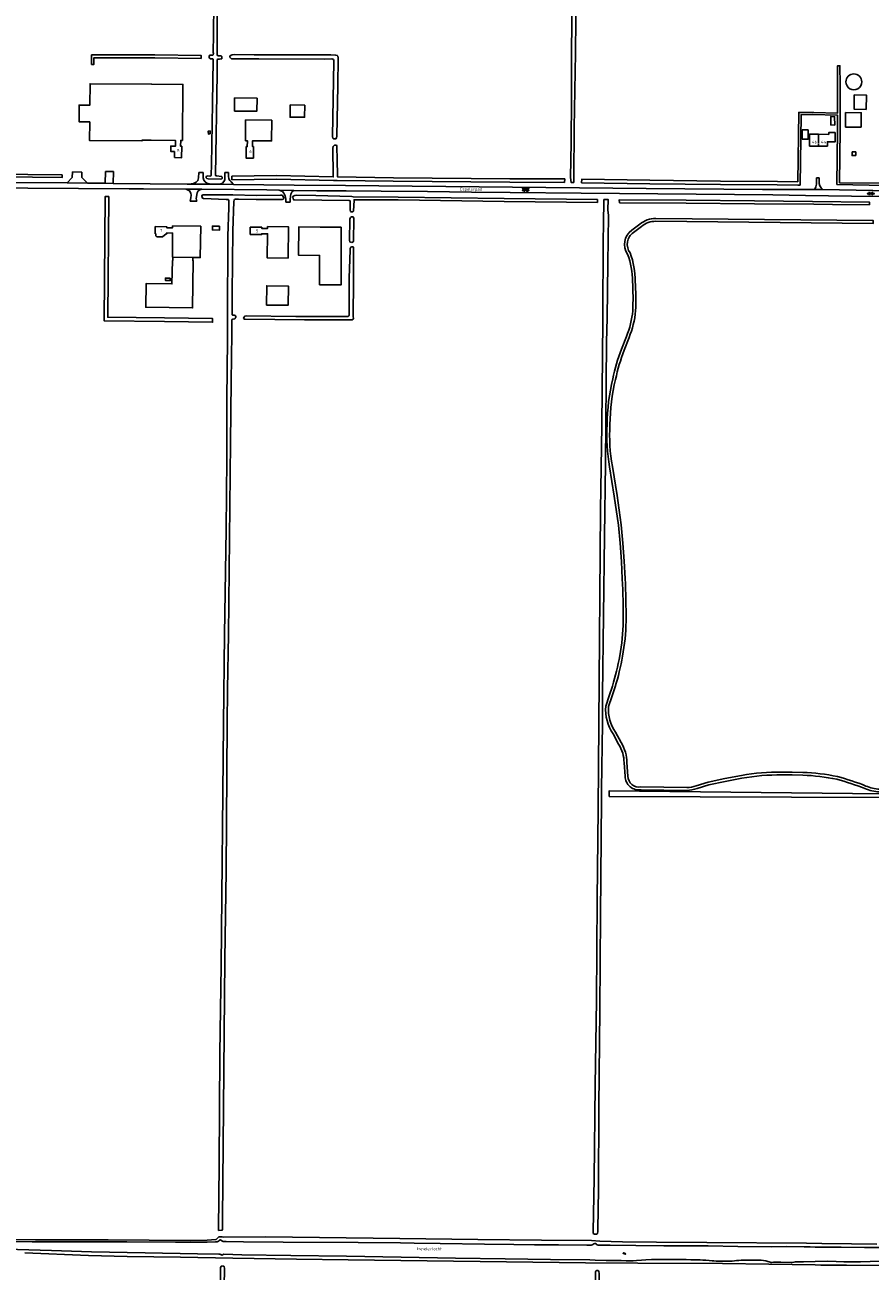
# Model space of a CAD drawing. Extents: x 168875 to 176000, y 513888 to 528000.
# Tile 80 of 106: x 171326 to 172047, y 525533 to 526596. Entities that reach past the tile are written whole.
import ezdxf

# ---------------------------------------------------------------- set-up
doc = ezdxf.new("R2010")
doc.units = 0
doc.header["$MEASUREMENT"] = 0
doc.linetypes.add('HIDDEN', pattern=[0.8, 0.5, -0.3])
doc.layers.get('0').update_dxf_attribs({"linetype": 'CONTINUOUS'})
for name, color, linetype in [('DAKRAND', 10, 'CONTINUOUS'), ('HOOFDGEBOUW', 1, 'CONTINUOUS'), ('HUISNUMMER', 7, 'CONTINUOUS'), ('INSTEEK_SLOOT', 72, 'CONTINUOUS'), ('KANT_VERHARDING', 252, 'CONTINUOUS'), ('KANT_WATER', 140, 'CONTINUOUS'), ('OVERIGOPSTAL', 12, 'CONTINUOUS'), ('SEMANTIEK', 140, 'CONTINUOUS'), ('SLOOT_GREPPEL', 140, 'CONTINUOUS'), ('sluitlijn_verharding', 7, 'CONTINUOUS'), ('STRAATNAAM', 7, 'CONTINUOUS'), ('TUSSENMUUR', 12, 'HIDDEN'), ('WATERLOOPNAAM', 7, 'CONTINUOUS')]:
    doc.layers.add(name, color=color, linetype=linetype)
doc.styles.add('ISOCP', font='ISOCP.shx', dxfattribs={"height": 1.8})

# ---------------------------------------------------------------- blocks, each defined once
blk = doc.blocks.new('S014')
at = {"color": 0}
for p, q in [((0, -0.8), (4.2, 1.7)), ((0, 0.6), (1.8, 1.7)), ((5.1, -1.5), (0, 1.4)), ((2.6, -1.5), (0, 0)), ((1.1, -1.5), (6.1, 1.4)), ((6.1, -0.8), (1.9, 1.7)), ((3.5, -1.5), (6.1, 0)), ((6.1, 0.7), (4.4, 1.7))]:
    blk.add_line(p, q, dxfattribs=at)
blk = doc.blocks.new('S05')
at = {"color": 0}
for p, q in [((0.1, 0.3), (0.4, 0.6)), ((0.1, -0.2), (0.4, 0.1)), ((0.4, 0.6), (0.7, 0.7)), ((0.4, 0.1), (0.7, 0.2)), ((0.7, 0.7), (1, 0.6)), ((0.7, 0.2), (1, 0.1)), ((1, 0.6), (1.3, 0.4)), ((1, 0.1), (1.4, -0.1)), ((1.3, 0.4), (1.7, 0.1)), ((1.7, 0.1), (2, 0)), ((2, 0), (2.3, 0.2)), ((2.3, 0.2), (2.6, 0.4)), ((1.4, -0.1), (1.7, -0.4)), ((1.7, -0.4), (2, -0.5)), ((2, -0.5), (2.3, -0.3)), ((2.3, -0.3), (2.6, -0.1))]:
    blk.add_line(p, q, dxfattribs=at)
blk = doc.blocks.new('S016')
at = {"color": 0, "linetype": 'Continuous'}
for points in [[(0, -0.4), (2.6, 1.1)], [(2.6, -1.2), (0, 0.4)], [(5.1, -1.2), (1.1, 1.1)], [(1.1, -1.2), (5.1, 1.1)], [(6.2, -0.4), (3.5, 1.1)], [(3.5, -1.2), (6.2, 0.4)]]:
    blk.add_lwpolyline(points, dxfattribs=at)

msp = doc.modelspace()

# ---------------------------------------------------------------- linework, layer by layer
at = {"layer": 'DAKRAND'}
for points in [[(171523.7, 526534), (171523.6, 526522.9), (171504.6, 526522.9), (171504.6, 526534.1), (171523.7, 526534)], [(171564.4, 526528), (171564.3, 526517.6), (171551.9, 526517.6), (171552, 526528.1), (171564.4, 526528)], [(172043.332, 526524.317), (172032.993, 526524.584), (172033.204, 526536.713), (172043.595, 526536.546), (172043.332, 526524.317)], [(172016.638, 526511.008), (172013.158, 526511.083), (172013.16, 526518.145), (172016.392, 526518.076), (172016.638, 526511.008)], [(172039.127, 526509.091), (172039.143, 526521.477), (172025.816, 526521.56), (172025.75, 526509.227), (172039.127, 526509.091)], [(172034.506, 526484.861), (172031.387, 526484.926), (172031.453, 526488.045), (172034.473, 526487.982), (172034.506, 526484.861)], [(171491.8, 526424.6), (171491.7, 526421.3), (171485.7, 526421.4), (171485.7, 526424.7), (171491.8, 526424.6)]]:
    msp.add_lwpolyline(points, dxfattribs=at)
at = {"layer": 'HOOFDGEBOUW'}
for points in [[(172026.12, 526547.826, -0.99992619), (172039.667, 526547.826)], [(172039.667, 526547.826, -1.00007382), (172026.12, 526547.826)]]:
    msp.add_lwpolyline(points, format="xyb", dxfattribs=at)
for points in [[(171460.148, 526497.838), (171460.492, 526545.587), (171433.843, 526545.779), (171433.844, 526545.899), (171381.295, 526546.278), (171381.163, 526527.978), (171371.943, 526528.044), (171371.84, 526513.725), (171381.016, 526513.659), (171380.901, 526497.699), (171425.45, 526497.378), (171425.454, 526497.998), (171433.454, 526497.941), (171433.455, 526498.031), (171454.074, 526497.882), (171454.038, 526492.932), (171450.088, 526492.96), (171450.086, 526492.7), (171450.196, 526492.7), (171450.165, 526488.36), (171453.225, 526488.338), (171453.188, 526483.138)], [(171536.23, 526515.178), (171536.132, 526497.448), (171519.932, 526497.538), (171519.906, 526492.588), (171520.686, 526492.584), (171520.632, 526482.794), (171514.432, 526482.828), (171514.486, 526492.618), (171515.404, 526492.613), (171515.432, 526497.563), (171513.872, 526497.572), (171513.97, 526515.302), (171536.23, 526515.178)], [(171988.745, 526498.875), (171993.775, 526498.818), (171993.865, 526506.818), (171988.835, 526506.875), (171988.745, 526498.875)], [(171460.148, 526497.838), (171458.578, 526497.849), (171458.542, 526492.88), (171459.45, 526492.873), (171459.378, 526483.093), (171453.188, 526483.138)], [(171483.76, 526503.355), (171482.16, 526503.32), (171482.104, 526505.869), (171483.704, 526505.904), (171483.76, 526503.355)], [(171994.98, 526493.054), (171995.094, 526503.193), (172002.77, 526503.109)], [(172011.599, 526503.012), (172002.77, 526503.109)], [(172010.268, 526492.886), (172010.309, 526496.656), (172016.829, 526496.584), (172016.917, 526504.584), (172011.617, 526504.642), (172011.599, 526503.012)], [(172002.651, 526492.97), (171994.98, 526493.054)], [(172010.268, 526492.886), (172002.651, 526492.97)], [(171468.954, 526398.033), (171475.31, 526397.9), (171475.69, 526424.59), (171451.66, 526424.86), (171451.684, 526423.292), (171446.684, 526423.33), (171446.69, 526424.23), (171436.9, 526424.31), (171436.85, 526418.15)], [(171517.858, 526417.551), (171517.914, 526423.78), (171527.704, 526423.693), (171527.696, 526422.793), (171532.706, 526422.748), (171532.72, 526424.298), (171550.45, 526424.14), (171550.212, 526397.451), (171532.482, 526397.609), (171532.666, 526418.199), (171527.656, 526418.244), (171527.648, 526417.464), (171517.858, 526417.551)], [(171576.999, 526374.677), (171577.135, 526399.683), (171559.165, 526399.781), (171559.297, 526424.036), (171577.528, 526423.936), (171577.527, 526423.836), (171595.548, 526423.738)], [(171576.999, 526374.677), (171595.389, 526374.558), (171595.554, 526399.997), (171595.394, 526399.999), (171595.548, 526423.738)], [(171436.85, 526418.15), (171437.3, 526418.146), (171437.286, 526416.406), (171438.129, 526415.57), (171443.009, 526415.53), (171446.24, 526418.074)], [(171446.24, 526418.074), (171446.65, 526418.071), (171446.656, 526418.861), (171451.656, 526418.824), (171451.502, 526398.218), (171451.812, 526398.216)], [(171468.954, 526398.033), (171468.92, 526395.104), (171469.26, 526395.1), (171468.74, 526354.92), (171428.74, 526355.44), (171429.02, 526375.599), (171451.16, 526375.318), (171451.46, 526395.342), (171451.79, 526395.345), (171451.812, 526398.216)], [(171451.812, 526398.216), (171468.954, 526398.033)], [(171531.843, 526357.363), (171532.05, 526373.752), (171550.419, 526373.519), (171550.211, 526357.13), (171531.843, 526357.363)]]:
    msp.add_lwpolyline(points, dxfattribs=at)
at = {"layer": 'INSTEEK_SLOOT'}
for points in [[(171794.015, 526466.016), (171793.961, 526461.976), (171791.623, 526461.976), (171791.214, 526466.339), (171791.6, 526496), (171791.9, 526533.6), (171792.1, 526573.8), (171792.5, 526621.1), (171793.1, 526670.1), (171793.5, 526730.8), (171794.1, 526778.4), (171794.7, 526877.6), (171795.6, 526954.3), (171796.2, 526977.4), (171796.4, 527000)], [(171794.015, 526466.016), (171794.4, 526508.7), (171795.4, 526572.2), (171796.1, 526630.6), (171797.4, 526802.9), (171798.3, 526858.2), (171800.1, 527000)], [(171493.8, 526568.4), (171493.6, 526569.4), (171493, 526570), (171491.9, 526570.1), (171490.7, 526570.1), (171490.2, 526570.2), (171489.8, 526570.4), (171489.7, 526571.2), (171489.6, 526582.8), (171489.6, 526600.7), (171489.9, 526620.4), (171489.9, 526649.7), (171492, 526791.2), (171492.6, 526861.4), (171493.2, 526916.9), (171493.566, 526961.355)], [(171486.8, 526614.9), (171486.7, 526588.3), (171486.4, 526572.9), (171486.5, 526571.9), (171486.3, 526571), (171485.7, 526570.6), (171484.3, 526570.7), (171483.4, 526570.6), (171482.9, 526569.9), (171482.9, 526568.9), (171483.1, 526568.1), (171483.9, 526567.5), (171486, 526567.4), (171486.3, 526567.1), (171486.4, 526566.3), (171485.7, 526529.7), (171484.9, 526476.6), (171484.7, 526468.7), (171484.5, 526467.8), (171484.2, 526467.5), (171483.5, 526467.4), (171481.6, 526467.5), (171480.6, 526467.3), (171480.3, 526466.5), (171480.4, 526465.8), (171480.9, 526465.4), (171481.9, 526465.1), (171492.6, 526464.8), (171493.6, 526465.1), (171494.1, 526465.7), (171494, 526466.5), (171493.5, 526467.1), (171489.1, 526467.5), (171488.4, 526467.8), (171488.3, 526468.3), (171489.6, 526554.7), (171489.6, 526566), (171489.7, 526566.8), (171490.2, 526567.3), (171491.6, 526567.3), (171492.7, 526567.4), (171493.6, 526567.6), (171493.8, 526568.4)], [(171382.605, 526570.95), (171382.573, 526562.759), (171384.573, 526562.751), (171384.595, 526568.45), (171436.59, 526568.45), (171476.012, 526567.814), (171476.052, 526570.314), (171436.61, 526570.95), (171382.605, 526570.95)], [(171592.8, 526568.2), (171592.6, 526569.8), (171592.2, 526570.4), (171590.7, 526570.7), (171586.8, 526570.8), (171561.5, 526570.8), (171521.3, 526571), (171504.2, 526571.2), (171502.6, 526571), (171501.5, 526570.5), (171500.5, 526569.8), (171500.6, 526569), (171501, 526568.2), (171502, 526567.6), (171503.5, 526567.4), (171525.3, 526567.6), (171581.5, 526567.3), (171587.5, 526567.4), (171588.3, 526567.3), (171588.8, 526567), (171589.2, 526566.1), (171589.2, 526565.3), (171588.1, 526501.2), (171588.3, 526499.9), (171589, 526499.2), (171591, 526499.3), (171591.6, 526500.1), (171591.7, 526501.4), (171592.5, 526544.3), (171592.8, 526568.2)], [(171998.813, 526521.675), (171985.915, 526521.808), (171985.023, 526462.616), (171967.617, 526462.9), (171919.013, 526463.2), (171858.819, 526463.9), (171800.762, 526464.703), (171800.657, 526461.705)], [(171997.487, 526520.113), (171987.885, 526519.792), (171986.978, 526459.577)], [(171786.099, 526461.921), (171739.39, 526462.1), (171639.982, 526463), (171591.978, 526463.7), (171588.966, 526463.7), (171540.194, 526464.8), (171502.291, 526464.255), (171502.247, 526467.255), (171540.206, 526467.8), (171588.693, 526466.708), (171588.6, 526468.1), (171588.4, 526491.2), (171588.6, 526492.8), (171589.8, 526493.7), (171590.9, 526493.7), (171591.8, 526493.4), (171591.9, 526492.4), (171592, 526481.7), (171592.3, 526467.5), (171592.354, 526466.695), (171640.018, 526466), (171739.41, 526465.1), (171786.202, 526464.921), (171786.099, 526461.921)], [(171986.978, 526459.577), (171984.975, 526459.616), (171967.583, 526459.9), (171918.987, 526460.2), (171858.781, 526460.9), (171800.657, 526461.705)], [(171498.3, 526000), (171498.6, 526029.5), (171499.4, 526076), (171501.2, 526240), (171501.6, 526292), (171502.2, 526333.1), (171502.2, 526344.6), (171502.4, 526345.1), (171503, 526345.4), (171504.7, 526345.5), (171505.1, 526346), (171505.5, 526346.8), (171505.6, 526347.5), (171505, 526348.3), (171504.1, 526348.6), (171502.9, 526348.8), (171502.6, 526349), (171502.5, 526349.3), (171502.6, 526367.2), (171503.1, 526420.7), (171503.9, 526445.6), (171504.1, 526446.8), (171504.6, 526447.4), (171505.4, 526447.6), (171506.4, 526447.7), (171507.8, 526447.6), (171523.1, 526447.5), (171545.1, 526447.5), (171545.9, 526447.7), (171546.2, 526448), (171546.5, 526448.6), (171546.4, 526449.5), (171545.5, 526450.7), (171544.6, 526451.1), (171543.6, 526451.2), (171523.2, 526450.9), (171503.2, 526451.3), (171485.1, 526451.3), (171479.1, 526451.5), (171477.7, 526451.4), (171477, 526451), (171476.7, 526450.2), (171476.8, 526449.4), (171477.3, 526448.7), (171478.1, 526448.3), (171497.4, 526447.5), (171499.1, 526447.5), (171499.5, 526447.1), (171499.6, 526446.3), (171499.6, 526440.5)], [(171814.266, 526444.831), (171814.16, 526447.332), (171734.517, 526448.25), (171644.01, 526449.55), (171605.746, 526449.652), (171604.5, 526450), (171574, 526450.8), (171557.2, 526451), (171555.9, 526450.9), (171554.6, 526450.2), (171554.2, 526449.3), (171554.8, 526447.2), (171555.6, 526447.1), (171602.4, 526446.7), (171603.2, 526446.2), (171603.1, 526438.5), (171603.4, 526437.3), (171603.9, 526436.9), (171604.6, 526436.8), (171605.3, 526436.9), (171605.9, 526437.6), (171606.5, 526446.8), (171606.456, 526447.15), (171643.99, 526447.05), (171734.483, 526445.75), (171814.266, 526444.831)], [(171823.121, 526438.564), (171823.299, 526447.299), (171819.685, 526447.405), (171819.568, 526438.578), (171819.4, 526434.8), (171819.1, 526403.7), (171818.8, 526355.9), (171818.8, 526344.2), (171817.8, 526254.5), (171816.8, 526182.6), (171815.2, 526000)], [(171997.725, 526445.808), (171948.116, 526446.15), (171889.911, 526446.75), (171832.761, 526447.167), (171832.968, 526444.665)], [(171998.811, 526443.308), (171948.084, 526443.65), (171889.889, 526444.25), (171832.968, 526444.665)], [(171997.725, 526445.808), (172046.313, 526445.062), (172046.212, 526442.895)], [(172046.212, 526442.895), (172014.655, 526443.024), (171998.811, 526443.308)], [(171499.6, 526440.5), (171498.9, 526416.1), (171498.4, 526346), (171498.4, 526327.6), (171497.9, 526276.9), (171497.8, 526226), (171497.3, 526165.8), (171496, 526076), (171495.1, 526000)], [(171606.2, 526431.3), (171606, 526432), (171605.6, 526432.5), (171604.9, 526432.6), (171604.2, 526432.5), (171603.5, 526432), (171603.1, 526431.4), (171603, 526430.7), (171602.6, 526412.3), (171602.8, 526411.3), (171603.7, 526410.9), (171604.6, 526410.8), (171605.6, 526411.3), (171605.9, 526411.9), (171606.2, 526431.3)], [(171823.121, 526438.564), (171823.5, 526433.7), (171822.9, 526392.7), (171822.5, 526346.4), (171821.8, 526325.6), (171821, 526222.1), (171820.1, 526160.1), (171818.5, 526024.6), (171818.3, 526000)], [(171606.1, 526405.9), (171605.9, 526406.7), (171605.3, 526407.1), (171604.6, 526407.1), (171603.8, 526406.6), (171603.3, 526405.6), (171603.1, 526404.2), (171602.4, 526380.6), (171602.3, 526349.7), (171602.2, 526348.8), (171601.9, 526348.2), (171601.3, 526347.7), (171598.6, 526347.6), (171556.9, 526347.7), (171514.5, 526348.2), (171513.2, 526347.8), (171512.4, 526346.8), (171512.3, 526345.8), (171512.9, 526345.3), (171513.7, 526345.2), (171564.1, 526344.7), (171604.5, 526344.7), (171605.2, 526344.8), (171605.6, 526345.2), (171605.9, 526346), (171605.8, 526347.4), (171605.9, 526378.4), (171606.1, 526405.9)], [(171498.3, 526000), (171497.3, 525874.3), (171496.1, 525798.6), (171494.2, 525577), (171494.2, 525568.5), (171494, 525567.8), (171493.6, 525567.7), (171490.9, 525567.5), (171490.8, 525568.4), (171491.3, 525623.9), (171492, 525718.8), (171493, 525793.4), (171495.1, 526000)], [(171815.2, 526000), (171814.6, 525926.8), (171813.8, 525850.3), (171813.2, 525763.7), (171812.1, 525691.5), (171811.2, 525611.9), (171810.4, 525566.5), (171810.6, 525565), (171811, 525564.5), (171811.7, 525564.3), (171812.5, 525564.3), (171813.2, 525564.2), (171813.6, 525564.3), (171814.1, 525564.9), (171814.5, 525566.6), (171814.4, 525567.2), (171814.5, 525568.7), (171814.9, 525602.5), (171815.3, 525673.1), (171816.1, 525755.9), (171816.7, 525836.5), (171817.6, 525935.2), (171817.614, 525936.519)], [(171817.614, 525936.519), (171817.696, 525944.134), (171818.3, 526000)], [(171824.017, 525937.947), (171824.128, 525942.73), (172057.686, 525940.227), (172122.668, 525939.732), (172133.813, 525939.967)], [(171824.017, 525937.947), (172057.331, 525937.027), (172132.731, 525936.221)], [(172052.542, 525555.898), (172030.939, 525556.096), (172005.574, 525556.473), (171992.4, 525556.5), (171907.4, 525557.3), (171864.6, 525557.5), (171835.4, 525557.8), (171816.2, 525558.3), (171809, 525558.8), (171766.3, 525559.3), (171712, 525559.8), (171645.6, 525560.7), (171531.1, 525561.9), (171495.3, 525561.8), (171494.1, 525562), (171491.1, 525561.9), (171490.5, 525561.5), (171489.6, 525560.6), (171489.4, 525560.2), (171488.9, 525559.8), (171488.5, 525559.7), (171481.2, 525559.2), (171466.6, 525559), (171396.7, 525559.4), (171334.6, 525559.4), (171267.1, 525559.9)], [(172424.86, 525534.36), (172410.952, 525534.348), (172358.15, 525534.85), (172335.196, 525535.14), (172309.928, 525535.323), (172286.588, 525535.66), (172173.846, 525536.732), (172152.63, 525536.595), (172136.574, 525536.285), (172117.429, 525536.785), (172097.079, 525537.182), (172026.483, 525537.706), (172004.639, 525537.952), (172000, 525538.2), (171920.8, 525539.3), (171848.5, 525539.5), (171803.9, 525539.8), (171601.4, 525542.5), (171557.3, 525542.9), (171503, 525543.7), (171458.5, 525544.6), (171412.9, 525545.1), (171379.8, 525546.1), (171325.6, 525548.4)], [(171486.7, 525000), (171487.6, 525079.2), (171490, 525312.5), (171491.1, 525390.4), (171492, 525476.4), (171492.4, 525532.2), (171492.5, 525535.6), (171492.7, 525536.4), (171493.2, 525536.9), (171493.7, 525537.1), (171494.6, 525537.2), (171494.9, 525537), (171495.3, 525536.9), (171495.7, 525536.4), (171495.9, 525535.4), (171495, 525488.7), (171490.9, 525153.4), (171490.3, 525079.3), (171490, 525031.4), (171489.6, 525000)], [(171807.2, 525000), (171807.8, 525065.1), (171808.4, 525142.4), (171811.5, 525416.8), (171812.3, 525511.1), (171812.6, 525532.1), (171812.8, 525532.7), (171813.1, 525533.1), (171813.6, 525533.2), (171814.5, 525533.2), (171814.9, 525533.1), (171815.4, 525532.1), (171815.7, 525530.9), (171811.8, 525200.9), (171810.8, 525086.1), (171810.7, 525064.9), (171810, 525000)]]:
    msp.add_lwpolyline(points, dxfattribs=at)
at = {"layer": 'KANT_VERHARDING'}
for points in [[(171001.5, 526465.3), (171268.5, 526462.6), (171305.1, 526462), (171361.692, 526461.73)], [(171361.692, 526461.73), (171366.105, 526466.269), (171366.171, 526471.07)], [(171378.99, 526461.49), (171374.254, 526466.156), (171374.319, 526470.869)], [(171394.258, 526461.279), (171394.395, 526471.281)], [(171401.088, 526461.189), (171401.224, 526471.188)], [(171464.1, 526460.5), (171467.5, 526460.8), (171469.5, 526461.1), (171471.7, 526462.1), (171473.2, 526463.5), (171473.8, 526465.8), (171473.953, 526470.5)], [(171477.768, 526470.5), (171477.7, 526467.8), (171477.8, 526465.9), (171478.3, 526463.9), (171479.5, 526462.4), (171481, 526461.4), (171483.2, 526460.8), (171484.9, 526460.5)], [(171491.6, 526460.4), (171492.9, 526460.7), (171494.3, 526461.5), (171495.5, 526462.9), (171496.1, 526464.3), (171496.2, 526465.1), (171496.233, 526470.362)], [(171499.222, 526470.337), (171499.3, 526467.2), (171499.7, 526465.2), (171500.6, 526463.6), (171501.5, 526462.5), (171503.5, 526460.3)], [(172001.128, 526465.913), (172001.054, 526460.448), (172000.562, 526458.231), (171999.935, 526456.709), (171999.343, 526455.924)], [(172006.417, 526455.879), (172005.003, 526457.443), (172003.802, 526459.202), (172003.397, 526461.143), (172003.399, 526465.898)], [(170918, 526461.6), (171046.7, 526460.5), (171092.5, 526460), (171139.5, 526459.3), (171183.6, 526459), (171277.2, 526457.9), (171328.3, 526457.2), (171414.5, 526456.6), (171426.9, 526456.4), (171463.3, 526456.1)], [(171361.692, 526461.73), (171378.99, 526461.49)], [(171378.99, 526461.49), (171394.258, 526461.279)], [(171394.258, 526461.279), (171401.088, 526461.189)], [(171401.088, 526461.189), (171464.1, 526460.5)], [(171463.3, 526456.1), (171464.3, 526455.8), (171466.1, 526454.7), (171467.2, 526452.8), (171467.4, 526451.2), (171467.3, 526448.9), (171466.538, 526446.1)], [(171472.457, 526446.1), (171471.8, 526448.4), (171472.6, 526453.2), (171473.6, 526454.7), (171474.9, 526455.7), (171476.5, 526456.1)], [(171476.5, 526456.1), (171532.2, 526455.7), (171542.5, 526455.3)], [(171484.9, 526460.5), (171491.6, 526460.4)], [(171503.5, 526460.3), (171555.3, 526459.6), (171599.2, 526459.3), (171855.6, 526456.7), (171954.9, 526455.9), (171989.42, 526455.988)], [(171542.5, 526455.3), (171555, 526455.2)], [(171542.5, 526455.3), (171545.3, 526454.3), (171546.5, 526452.9), (171547.8, 526450.5), (171548.3, 526447.6), (171548.216, 526445.254)], [(171555, 526455.2), (171553.7, 526454.2), (171552.5, 526452), (171552.2, 526450.2), (171552, 526447.2), (171552.053, 526445.223)], [(171555, 526455.2), (171574.8, 526454.9), (171599.8, 526454.9), (171629.6, 526454.4), (171669.1, 526454.2), (171706.6, 526453.7), (171739.7, 526453.4), (171800.2, 526452.7), (171963.8, 526451.3), (171991.538, 526450.743)], [(171989.42, 526455.988), (171999.343, 526455.924)], [(171999.343, 526455.924), (172006.417, 526455.879)], [(172006.417, 526455.879), (172020.516, 526455.532), (172048.94, 526455.231), (172077.024, 526454.667)], [(171991.538, 526450.743), (172030.907, 526450.36), (172078.497, 526450.062)], [(171850.286, 526426.332), (171843.388, 526421.202)], [(171844.817, 526419.275), (171851.721, 526424.399)], [(171863.897, 526428.808), (172049.469, 526427.051), (172049.39, 526429.422), (171863.92, 526431.208)], [(171838.802, 526330.504), (171834.649, 526319.593)], [(171836.892, 526318.739), (171841.045, 526329.649)], [(171824.469, 526219.142), (171828.455, 526194.272), (171832.093, 526169.392), (171833.518, 526153.957), (171834.6, 526138.476), (171835.322, 526123.685)], [(171837.719, 526123.802), (171836.997, 526138.593), (171835.911, 526154.151), (171834.477, 526169.681), (171830.828, 526194.636), (171826.836, 526219.538)], [(171826.898, 526032.13), (171824.041, 526023.672), (171821.301, 526015.097)], [(171823.665, 526014.618), (171826.359, 526023.038), (171829.189, 526031.413)], [(171827.557, 525991.374), (171832.213, 525982.659)], [(171834.293, 525983.86), (171829.601, 525992.641)], [(171836.816, 525966.667), (171837.776, 525955.116)], [(171840.176, 525955.222), (171839.216, 525966.772)], [(171936.984, 525955.85), (171922.724, 525953.128), (171908.529, 525950.085), (171898.377, 525947.059)], [(171971.309, 525956.358), (171980.3, 525956.295), (171989.267, 525956.036)], [(171989.363, 525958.434), (171980.343, 525958.695), (171971.32, 525958.758)], [(171890.374, 525945.5), (171851.189, 525946.041)], [(171851.379, 525943.638), (171890.341, 525943.1)], [(171899.065, 525944.755), (171909.139, 525947.759), (171923.2, 525950.776), (171937.398, 525953.486)]]:
    msp.add_lwpolyline(points, dxfattribs=at)
for points in [[(171863.92, 526431.208, 0.18803654), (171850.286, 526426.332)], [(171851.721, 526424.399, -0.19129516), (171863.897, 526428.808)], [(171843.388, 526421.202, 0.41101368), (171839.856, 526400.75)], [(171842.001, 526401.876, -0.41911181), (171844.817, 526419.275)], [(171839.856, 526400.75, -0.08380741), (171844.032, 526377.389)], [(171846.432, 526377.413, 0.08506773), (171842.001, 526401.876)], [(171844.032, 526377.389, -0.0254171), (171844.246, 526352.524)], [(171846.642, 526352.37, 0.02539621), (171846.432, 526377.413)], [(171844.246, 526352.524, -0.07792655), (171838.802, 526330.504)], [(171841.045, 526329.649, 0.07795307), (171846.642, 526352.37)], [(171834.649, 526319.593, 0.04393248), (171827.264, 526294.346)], [(171829.618, 526293.875, -0.04382893), (171836.892, 526318.739)], [(171827.264, 526294.346, 0.05775601), (171822.369, 526255.304)], [(171824.769, 526255.28, -0.05780766), (171829.618, 526293.875)], [(171822.369, 526255.304, 0.05884698), (171824.469, 526219.142)], [(171826.836, 526219.538, -0.05889473), (171824.769, 526255.28)], [(171835.322, 526123.685, -0.01196311), (171836.128, 526087.408)], [(171838.528, 526087.404, 0.01200633), (171837.719, 526123.802)], [(171836.128, 526087.408, -0.04339411), (171833.11, 526058.003)], [(171835.476, 526057.601, 0.04348651), (171838.528, 526087.404)], [(171833.11, 526058.003, -0.03346309), (171826.898, 526032.13)], [(171829.189, 526031.413, 0.03357346), (171835.476, 526057.601)], [(171821.301, 526015.097, 0.18194173), (171827.557, 525991.374)], [(171829.601, 525992.641, -0.18118324), (171823.665, 526014.618)], [(171832.213, 525982.659, -0.14087489), (171836.816, 525966.667)], [(171839.216, 525966.772, 0.13933819), (171834.293, 525983.86)], [(171837.776, 525955.116, 0.46046978), (171851.379, 525943.638)], [(171851.189, 525946.041, -0.46993741), (171840.176, 525955.222)], [(171971.32, 525958.758, 0.04444501), (171936.984, 525955.85)], [(171937.398, 525953.486, -0.04446757), (171971.309, 525956.358)], [(171989.267, 525956.036, -0.04585351), (172018.274, 525952.538)], [(172018.836, 525954.871, 0.04611287), (171989.363, 525958.434)], [(172043.091, 525946.814, 0.03261487), (172018.836, 525954.871)], [(171890.341, 525943.1, 0.08311379), (171899.065, 525944.755)], [(171898.377, 525947.059, -0.08332187), (171890.374, 525945.5)], [(172018.274, 525952.538, -0.03248881), (172042.188, 525944.591)], [(172042.188, 525944.591, 0.08079587), (172054.715, 525941.739)], [(172054.805, 525944.137, -0.0799873), (172043.091, 525946.814)]]:
    msp.add_lwpolyline(points, format="xyb", dxfattribs=at)
at = {"layer": 'KANT_WATER'}
for points in [[(172059.493, 526460.904), (172059.47, 526461.297), (172020.656, 526461.688), (172021.203, 526507.023), (172021.093, 526545.48), (172021.021, 526561.572), (172019.046, 526561.618), (172018.965, 526521.192), (171998.813, 526521.675)], [(171997.487, 526520.113), (172018.961, 526519.341), (172018.935, 526506.301), (172018.299, 526460.11)], [(172018.299, 526460.11), (172059.58, 526459.463)], [(171292.9, 525558), (171332, 525557.8), (171369.8, 525557.8), (171412.7, 525557.9), (171454.1, 525557.6), (171481.3, 525557.5), (171488.2, 525557.7), (171488.9, 525557.8), (171489.5, 525557.8), (171490.1, 525557.9), (171490.4, 525558), (171490.9, 525558.2)], [(171842.8, 525541.5), (171838.5, 525541.6), (171834.4, 525541.7), (171826.6, 525541.7), (171821.6, 525541.9), (171812.3, 525542.1), (171807.5, 525542.3), (171774.2, 525542.7), (171735.4, 525543.2), (171693, 525543.8), (171646.6, 525544.6), (171599.9, 525545.5), (171552.4, 525546.2), (171510.8, 525546.7), (171495.3, 525547.1), (171494.9, 525547), (171494.6, 525546.7), (171494.3, 525546.6), (171494.1, 525546.5), (171493.7, 525546.5), (171493.3, 525546.6), (171492.8, 525546.9), (171492.5, 525547), (171492, 525547.1), (171491.1, 525547.1), (171472.9, 525547.4), (171428.4, 525548.3), (171382.4, 525549.2), (171348.4, 525550.3), (171309.8, 525551.4)], [(171490.9, 525558.2), (171491.2, 525558.4), (171491.4, 525558.6), (171491.6, 525559), (171491.8, 525559.3), (171492, 525559.5), (171492.2, 525559.6), (171492.6, 525559.4), (171492.8, 525559.2), (171493.3, 525558.8), (171493.7, 525558.5), (171494.2, 525558.2), (171494.9, 525558), (171497.4, 525558), (171512.2, 525557.9), (171546, 525557.5), (171610, 525557.1), (171646.1, 525556.8), (171657.7, 525556.6), (171679.9, 525556.3), (171717.9, 525555.9), (171742.8, 525555.6), (171760.3, 525555.3), (171780.9, 525555.2), (171805.2, 525555), (171808.9, 525555), (171809.7, 525555.2), (171810.3, 525555.5), (171811.1, 525556.1), (171811.8, 525556.3), (171812.4, 525556.3), (171812.8, 525556.2), (171813.1, 525555.9), (171813.3, 525555.6), (171814.8, 525555), (171815.3, 525554.9), (171815.8, 525554.9), (171818.9, 525554.8), (171824.9, 525554.8), (171846.8, 525554.6), (171870.8, 525554.4), (171884.5, 525554.4), (171908.6, 525554.3), (171934, 525553.8), (171962.2, 525553.6), (171975.7, 525553.7), (171990.5, 525553.5), (171995.7, 525553.4), (172000, 525553.3)], [(172000, 525553.3), (172021.983, 525553.263), (172041.85, 525553.008), (172065.527, 525552.865)], [(172000, 525540.9), (171990, 525540.7), (171986.3, 525540.8), (171984.2, 525540.7), (171982.8, 525540.6), (171981.8, 525540.4), (171980.4, 525540.2), (171979.5, 525540.1), (171970.5, 525540.3), (171964.2, 525540.3), (171962.8, 525540.2), (171962, 525540.2), (171961.4, 525540.4), (171960.7, 525540.7), (171959.6, 525541), (171957.7, 525541.5), (171955.7, 525541.9), (171953.9, 525542), (171951.6, 525542.1), (171947.1, 525542.1), (171943.7, 525542.2), (171939.1, 525542.2), (171936.8, 525542.1), (171934.6, 525541.9), (171932.7, 525541.7), (171931, 525541.5), (171929.1, 525541.2), (171923.7, 525541.2), (171920.1, 525541.3), (171917.2, 525541.3), (171915.3, 525541.4), (171913.5, 525541.5), (171911.9, 525541.6), (171909.3, 525541.8), (171906.7, 525542.1), (171904, 525542.2), (171901.7, 525542.4), (171897.2, 525542.4), (171893.8, 525542.5), (171889.7, 525542.6), (171883.4, 525542.7), (171875.4, 525542.8), (171869.2, 525542.7), (171866.4, 525542.7), (171860.2, 525542.6), (171855.3, 525542.4), (171851.8, 525542.2), (171847.5, 525541.7), (171844.5, 525541.5), (171842.8, 525541.5)], [(172000, 525540.9), (172010.172, 525541.157), (172017.791, 525541.094), (172024.35, 525540.784), (172028.835, 525540.657), (172038.478, 525540.795), (172055.16, 525541.202)]]:
    msp.add_lwpolyline(points, dxfattribs=at)
at = {"layer": 'OVERIGOPSTAL'}
msp.add_lwpolyline([(171449.6, 526380.4), (171449.6, 526378.2), (171445.6, 526378.3), (171445.6, 526380.4), (171449.6, 526380.4)], dxfattribs=at)
at = {"layer": 'SLOOT_GREPPEL'}
for points in [[(171180.823, 526468.092), (171180.742, 526470.321), (171357.385, 526468.386), (171357.361, 526466.186), (171180.823, 526468.092)], [(171397.157, 526449.954), (171394.057, 526449.977), (171393.292, 526343.737), (171444.666, 526343.297), (171485.766, 526342.697), (171485.739, 526345.848), (171444.639, 526346.448), (171396.415, 526346.861), (171397.157, 526449.954)]]:
    msp.add_lwpolyline(points, dxfattribs=at)
at = {"layer": 'sluitlijn_verharding'}
for points in [[(171366.171, 526471.07), (171374.319, 526470.869)], [(171394.395, 526471.281), (171401.224, 526471.188)], [(171477.768, 526470.5), (171473.953, 526470.5)], [(171499.222, 526470.337), (171496.233, 526470.362)], [(172001.128, 526465.913), (172003.399, 526465.898)], [(171463.3, 526456.1), (171476.5, 526456.1)], [(171484.9, 526460.5), (171464.1, 526460.5)], [(171503.5, 526460.3), (171491.6, 526460.4)], [(171466.538, 526446.1), (171472.457, 526446.1)], [(171548.216, 526445.254), (171552.053, 526445.223)]]:
    msp.add_lwpolyline(points, dxfattribs=at)
at = {"layer": 'TUSSENMUUR'}
msp.add_lwpolyline([(172002.651, 526492.97), (172002.77, 526503.109)], dxfattribs=at)

# ---------------------------------------------------------------- block references
at = {"layer": 'SEMANTIEK'}
msp.add_blockref('S014', (171749.85, 526455.65), dxfattribs=at)
for name, p, rotation in [('S016', (172050.482, 526452.451), 179.6361396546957), ('S05', (171835.794, 525547.611), 1.444125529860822)]:
    msp.add_blockref(name, p, dxfattribs=dict(at, rotation=rotation))

# ---------------------------------------------------------------- texts
at = {"layer": 'HUISNUMMER', "style": 'ISOCP'}
for s, p in [('4b', (171997.236, 526495.193)), ('4a', (172004.898, 526495.231)), ('8', (171455.504, 526488.096)), ('6', (171517.2, 526487.136)), ('7', (171440.864, 526419.807)), ('5', (171522.832, 526419.392))]:
    msp.add_text(s, height=2.5, dxfattribs=at).set_placement(p)
at = {"layer": 'STRAATNAAM', "style": 'ISOCP'}
msp.add_text('Espelerpad', height=2.5, rotation=359.53873, dxfattribs=at).set_placement((171696.922, 526455.035))
at = {"layer": 'WATERLOOPNAAM', "style": 'ISOCP'}
msp.add_text('Espelertocht', height=2.5, rotation=359.425443, dxfattribs=at).set_placement((171660, 525550.699))

doc.saveas('drawing.dxf')
